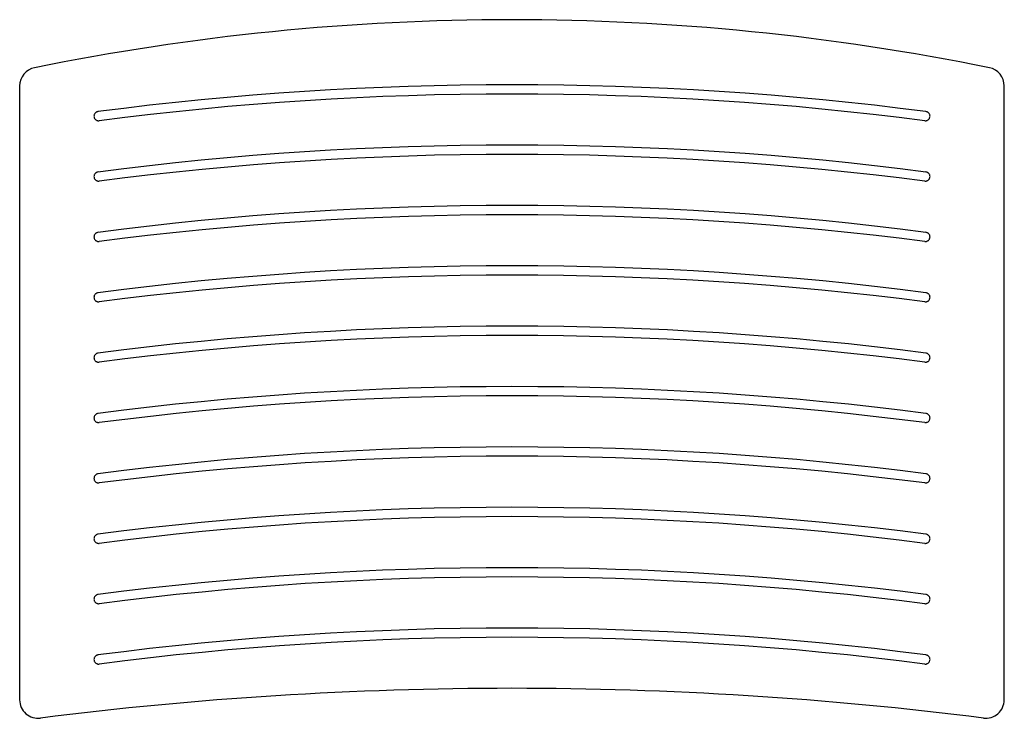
# Model space of a CAD drawing. Header units: millimetres. Extents: x 4069.77 to 4070.83, y 1773.42 to 1774.17.
import ezdxf

# ---------------------------------------------------------------- set-up
doc = ezdxf.new("R2010")
doc.units = ezdxf.units.MM
doc.layers.add('SANINDUSA', color=3, linetype='Continuous')

msp = doc.modelspace()

# ---------------------------------------------------------------- linework, layer by layer
at = {"layer": 'SANINDUSA'}
for p, q in [((4069.772, 1774.0977), (4069.772, 1773.4368)), ((4070.832, 1773.4368), (4070.832, 1774.0977))]:
    msp.add_line(p, q, dxfattribs=at)
for centre, radius, start, end in [((4070.302, 1771.5879), 2.5811, 78.5139, 101.4861), ((4069.792, 1774.0977), 0.02, 101.4861, 180), ((4070.812, 1774.0977), 0.02, 0, 78.5139), ((4070.302, 1770.6555), 3.4435, 82.5635, 97.4365), ((4070.302, 1770.6455), 3.4435, 82.5851, 97.4149), ((4070.302, 1770.5905), 3.4435, 82.5635, 97.4365), ((4070.302, 1770.5805), 3.4435, 82.5851, 97.4149), ((4070.302, 1770.5255), 3.4435, 82.5635, 97.4365), ((4070.302, 1770.5155), 3.4435, 82.5851, 97.4149), ((4070.302, 1770.4605), 3.4435, 82.5635, 97.4365), ((4070.302, 1770.4505), 3.4435, 82.5851, 97.4149), ((4070.302, 1770.3955), 3.4435, 82.5635, 97.4365), ((4070.302, 1770.3855), 3.4435, 82.5851, 97.4149), ((4070.302, 1770.3305), 3.4435, 82.5635, 97.4365), ((4070.302, 1770.3205), 3.4435, 82.5851, 97.4149), ((4070.302, 1770.2655), 3.4435, 82.5635, 97.4365), ((4070.302, 1770.2555), 3.4435, 82.5851, 97.4149), ((4070.302, 1770.2005), 3.4435, 82.5635, 97.4365), ((4070.302, 1770.1905), 3.4435, 82.5851, 97.4149), ((4070.302, 1770.1355), 3.4435, 82.5635, 97.4365), ((4070.302, 1770.1255), 3.4435, 82.5851, 97.4149), ((4070.302, 1770.0705), 3.4435, 82.5635, 97.4365), ((4070.302, 1770.0605), 3.4435, 82.5851, 97.4149), ((4070.302, 1769.4187), 4.0304, 82.7664, 97.2336), ((4069.792, 1773.4368), 0.02, 180, 277.2336), ((4070.812, 1773.4368), 0.02, 262.7664, 0)]:
    msp.add_arc(centre, radius, start, end, dxfattribs=at)
for points in [[(4069.8564, 1774.0701), (4069.856, 1774.07), (4069.8555, 1774.0699), (4069.8548, 1774.0696), (4069.8545, 1774.0695), (4069.854, 1774.0691), (4069.8538, 1774.0689), (4069.8533, 1774.0685), (4069.8531, 1774.0682), (4069.8527, 1774.0676), (4069.8525, 1774.0673), (4069.8522, 1774.0665), (4069.8521, 1774.0662), (4069.852, 1774.0653), (4069.852, 1774.0649), (4069.8521, 1774.0641), (4069.8522, 1774.0637), (4069.8525, 1774.063), (4069.8527, 1774.0626), (4069.8532, 1774.062), (4069.8535, 1774.0617), (4069.854, 1774.0612), (4069.8543, 1774.061), (4069.8549, 1774.0607), (4069.8551, 1774.0606), (4069.8557, 1774.0604), (4069.856, 1774.0603), (4069.8568, 1774.0602), (4069.8572, 1774.0602), (4069.8576, 1774.0602)], [(4070.7465, 1774.0602), (4070.7469, 1774.0602), (4070.7473, 1774.0602), (4070.7481, 1774.0603), (4070.7484, 1774.0604), (4070.749, 1774.0606), (4070.7492, 1774.0607), (4070.7498, 1774.061), (4070.7501, 1774.0612), (4070.7506, 1774.0617), (4070.7509, 1774.062), (4070.7514, 1774.0626), (4070.7515, 1774.063), (4070.7518, 1774.0637), (4070.752, 1774.0641), (4070.7521, 1774.0649), (4070.7521, 1774.0653), (4070.752, 1774.0662), (4070.7519, 1774.0665), (4070.7516, 1774.0673), (4070.7514, 1774.0676), (4070.751, 1774.0682), (4070.7508, 1774.0685), (4070.7503, 1774.0689), (4070.7501, 1774.0691), (4070.7496, 1774.0695), (4070.7493, 1774.0696), (4070.7486, 1774.0699), (4070.7481, 1774.07), (4070.7477, 1774.0701)], [(4069.8564, 1774.0051), (4069.856, 1774.005), (4069.8555, 1774.0049), (4069.8548, 1774.0046), (4069.8545, 1774.0045), (4069.854, 1774.0041), (4069.8538, 1774.0039), (4069.8533, 1774.0035), (4069.8531, 1774.0032), (4069.8527, 1774.0026), (4069.8525, 1774.0023), (4069.8522, 1774.0015), (4069.8521, 1774.0012), (4069.852, 1774.0003), (4069.852, 1773.9999), (4069.8521, 1773.9991), (4069.8522, 1773.9987), (4069.8525, 1773.998), (4069.8527, 1773.9976), (4069.8532, 1773.997), (4069.8535, 1773.9967), (4069.854, 1773.9962), (4069.8543, 1773.996), (4069.8549, 1773.9957), (4069.8551, 1773.9956), (4069.8557, 1773.9954), (4069.856, 1773.9953), (4069.8568, 1773.9952), (4069.8572, 1773.9952), (4069.8576, 1773.9952)], [(4070.7465, 1773.9952), (4070.7469, 1773.9952), (4070.7473, 1773.9952), (4070.7481, 1773.9953), (4070.7484, 1773.9954), (4070.749, 1773.9956), (4070.7492, 1773.9957), (4070.7498, 1773.996), (4070.7501, 1773.9962), (4070.7506, 1773.9967), (4070.7509, 1773.997), (4070.7514, 1773.9976), (4070.7515, 1773.998), (4070.7518, 1773.9987), (4070.752, 1773.9991), (4070.7521, 1773.9999), (4070.7521, 1774.0003), (4070.752, 1774.0012), (4070.7519, 1774.0015), (4070.7516, 1774.0023), (4070.7514, 1774.0026), (4070.751, 1774.0032), (4070.7508, 1774.0035), (4070.7503, 1774.0039), (4070.7501, 1774.0041), (4070.7496, 1774.0045), (4070.7493, 1774.0046), (4070.7486, 1774.0049), (4070.7481, 1774.005), (4070.7477, 1774.0051)], [(4069.8564, 1773.9401), (4069.856, 1773.94), (4069.8555, 1773.9399), (4069.8548, 1773.9396), (4069.8545, 1773.9395), (4069.854, 1773.9391), (4069.8538, 1773.9389), (4069.8533, 1773.9385), (4069.8531, 1773.9382), (4069.8527, 1773.9376), (4069.8525, 1773.9373), (4069.8522, 1773.9365), (4069.8521, 1773.9362), (4069.852, 1773.9353), (4069.852, 1773.9349), (4069.8521, 1773.9341), (4069.8522, 1773.9337), (4069.8525, 1773.933), (4069.8527, 1773.9326), (4069.8532, 1773.932), (4069.8535, 1773.9317), (4069.854, 1773.9312), (4069.8543, 1773.931), (4069.8549, 1773.9307), (4069.8551, 1773.9306), (4069.8557, 1773.9304), (4069.856, 1773.9303), (4069.8568, 1773.9302), (4069.8572, 1773.9302), (4069.8576, 1773.9302)], [(4070.7465, 1773.9302), (4070.7469, 1773.9302), (4070.7473, 1773.9302), (4070.7481, 1773.9303), (4070.7484, 1773.9304), (4070.749, 1773.9306), (4070.7492, 1773.9307), (4070.7498, 1773.931), (4070.7501, 1773.9312), (4070.7506, 1773.9317), (4070.7509, 1773.932), (4070.7514, 1773.9326), (4070.7515, 1773.933), (4070.7518, 1773.9337), (4070.752, 1773.9341), (4070.7521, 1773.9349), (4070.7521, 1773.9353), (4070.752, 1773.9362), (4070.7519, 1773.9365), (4070.7516, 1773.9373), (4070.7514, 1773.9376), (4070.751, 1773.9382), (4070.7508, 1773.9385), (4070.7503, 1773.9389), (4070.7501, 1773.9391), (4070.7496, 1773.9395), (4070.7493, 1773.9396), (4070.7486, 1773.9399), (4070.7481, 1773.94), (4070.7477, 1773.9401)], [(4069.8564, 1773.8751), (4069.856, 1773.875), (4069.8555, 1773.8749), (4069.8548, 1773.8746), (4069.8545, 1773.8745), (4069.854, 1773.8741), (4069.8538, 1773.8739), (4069.8533, 1773.8735), (4069.8531, 1773.8732), (4069.8527, 1773.8726), (4069.8525, 1773.8723), (4069.8522, 1773.8715), (4069.8521, 1773.8712), (4069.852, 1773.8703), (4069.852, 1773.8699), (4069.8521, 1773.8691), (4069.8522, 1773.8687), (4069.8525, 1773.868), (4069.8527, 1773.8676), (4069.8532, 1773.867), (4069.8535, 1773.8667), (4069.854, 1773.8662), (4069.8543, 1773.866), (4069.8549, 1773.8657), (4069.8551, 1773.8656), (4069.8557, 1773.8654), (4069.856, 1773.8653), (4069.8568, 1773.8652), (4069.8572, 1773.8652), (4069.8576, 1773.8652)], [(4070.7465, 1773.8652), (4070.7469, 1773.8652), (4070.7473, 1773.8652), (4070.7481, 1773.8653), (4070.7484, 1773.8654), (4070.749, 1773.8656), (4070.7492, 1773.8657), (4070.7498, 1773.866), (4070.7501, 1773.8662), (4070.7506, 1773.8667), (4070.7509, 1773.867), (4070.7514, 1773.8676), (4070.7515, 1773.868), (4070.7518, 1773.8687), (4070.752, 1773.8691), (4070.7521, 1773.8699), (4070.7521, 1773.8703), (4070.752, 1773.8712), (4070.7519, 1773.8715), (4070.7516, 1773.8723), (4070.7514, 1773.8726), (4070.751, 1773.8732), (4070.7508, 1773.8735), (4070.7503, 1773.8739), (4070.7501, 1773.8741), (4070.7496, 1773.8745), (4070.7493, 1773.8746), (4070.7486, 1773.8749), (4070.7481, 1773.875), (4070.7477, 1773.8751)], [(4069.8564, 1773.8101), (4069.856, 1773.81), (4069.8555, 1773.8099), (4069.8548, 1773.8096), (4069.8545, 1773.8095), (4069.854, 1773.8091), (4069.8538, 1773.8089), (4069.8533, 1773.8085), (4069.8531, 1773.8082), (4069.8527, 1773.8076), (4069.8525, 1773.8073), (4069.8522, 1773.8065), (4069.8521, 1773.8062), (4069.852, 1773.8053), (4069.852, 1773.8049), (4069.8521, 1773.8041), (4069.8522, 1773.8037), (4069.8525, 1773.803), (4069.8527, 1773.8026), (4069.8532, 1773.802), (4069.8535, 1773.8017), (4069.854, 1773.8012), (4069.8543, 1773.801), (4069.8549, 1773.8007), (4069.8551, 1773.8006), (4069.8557, 1773.8004), (4069.856, 1773.8003), (4069.8568, 1773.8002), (4069.8572, 1773.8002), (4069.8576, 1773.8002)], [(4070.7465, 1773.8002), (4070.7469, 1773.8002), (4070.7473, 1773.8002), (4070.7481, 1773.8003), (4070.7484, 1773.8004), (4070.749, 1773.8006), (4070.7492, 1773.8007), (4070.7498, 1773.801), (4070.7501, 1773.8012), (4070.7506, 1773.8017), (4070.7509, 1773.802), (4070.7514, 1773.8026), (4070.7515, 1773.803), (4070.7518, 1773.8037), (4070.752, 1773.8041), (4070.7521, 1773.8049), (4070.7521, 1773.8053), (4070.752, 1773.8062), (4070.7519, 1773.8065), (4070.7516, 1773.8073), (4070.7514, 1773.8076), (4070.751, 1773.8082), (4070.7508, 1773.8085), (4070.7503, 1773.8089), (4070.7501, 1773.8091), (4070.7496, 1773.8095), (4070.7493, 1773.8096), (4070.7486, 1773.8099), (4070.7481, 1773.81), (4070.7477, 1773.8101)], [(4069.8564, 1773.7451), (4069.856, 1773.745), (4069.8555, 1773.7449), (4069.8548, 1773.7446), (4069.8545, 1773.7445), (4069.854, 1773.7441), (4069.8538, 1773.7439), (4069.8533, 1773.7435), (4069.8531, 1773.7432), (4069.8527, 1773.7426), (4069.8525, 1773.7423), (4069.8522, 1773.7415), (4069.8521, 1773.7412), (4069.852, 1773.7403), (4069.852, 1773.7399), (4069.8521, 1773.7391), (4069.8522, 1773.7387), (4069.8525, 1773.738), (4069.8527, 1773.7376), (4069.8532, 1773.737), (4069.8535, 1773.7367), (4069.854, 1773.7362), (4069.8543, 1773.736), (4069.8549, 1773.7357), (4069.8551, 1773.7356), (4069.8557, 1773.7354), (4069.856, 1773.7353), (4069.8568, 1773.7352), (4069.8572, 1773.7352), (4069.8576, 1773.7352)], [(4070.7465, 1773.7352), (4070.7469, 1773.7352), (4070.7473, 1773.7352), (4070.7481, 1773.7353), (4070.7484, 1773.7354), (4070.749, 1773.7356), (4070.7492, 1773.7357), (4070.7498, 1773.736), (4070.7501, 1773.7362), (4070.7506, 1773.7367), (4070.7509, 1773.737), (4070.7514, 1773.7376), (4070.7515, 1773.738), (4070.7518, 1773.7387), (4070.752, 1773.7391), (4070.7521, 1773.7399), (4070.7521, 1773.7403), (4070.752, 1773.7412), (4070.7519, 1773.7415), (4070.7516, 1773.7423), (4070.7514, 1773.7426), (4070.751, 1773.7432), (4070.7508, 1773.7435), (4070.7503, 1773.7439), (4070.7501, 1773.7441), (4070.7496, 1773.7445), (4070.7493, 1773.7446), (4070.7486, 1773.7449), (4070.7481, 1773.745), (4070.7477, 1773.7451)], [(4069.8564, 1773.6801), (4069.856, 1773.68), (4069.8555, 1773.6799), (4069.8548, 1773.6796), (4069.8545, 1773.6795), (4069.854, 1773.6791), (4069.8538, 1773.6789), (4069.8533, 1773.6785), (4069.8531, 1773.6782), (4069.8527, 1773.6776), (4069.8525, 1773.6773), (4069.8522, 1773.6765), (4069.8521, 1773.6762), (4069.852, 1773.6753), (4069.852, 1773.6749), (4069.8521, 1773.6741), (4069.8522, 1773.6737), (4069.8525, 1773.673), (4069.8527, 1773.6726), (4069.8532, 1773.672), (4069.8535, 1773.6717), (4069.854, 1773.6712), (4069.8543, 1773.671), (4069.8549, 1773.6707), (4069.8551, 1773.6706), (4069.8557, 1773.6704), (4069.856, 1773.6703), (4069.8568, 1773.6702), (4069.8572, 1773.6702), (4069.8576, 1773.6702)], [(4070.7465, 1773.6702), (4070.7469, 1773.6702), (4070.7473, 1773.6702), (4070.7481, 1773.6703), (4070.7484, 1773.6704), (4070.749, 1773.6706), (4070.7492, 1773.6707), (4070.7498, 1773.671), (4070.7501, 1773.6712), (4070.7506, 1773.6717), (4070.7509, 1773.672), (4070.7514, 1773.6726), (4070.7515, 1773.673), (4070.7518, 1773.6737), (4070.752, 1773.6741), (4070.7521, 1773.6749), (4070.7521, 1773.6753), (4070.752, 1773.6762), (4070.7519, 1773.6765), (4070.7516, 1773.6773), (4070.7514, 1773.6776), (4070.751, 1773.6782), (4070.7508, 1773.6785), (4070.7503, 1773.6789), (4070.7501, 1773.6791), (4070.7496, 1773.6795), (4070.7493, 1773.6796), (4070.7486, 1773.6799), (4070.7481, 1773.68), (4070.7477, 1773.6801)], [(4069.8564, 1773.6151), (4069.856, 1773.615), (4069.8555, 1773.6149), (4069.8548, 1773.6146), (4069.8545, 1773.6145), (4069.854, 1773.6141), (4069.8538, 1773.6139), (4069.8533, 1773.6135), (4069.8531, 1773.6132), (4069.8527, 1773.6126), (4069.8525, 1773.6123), (4069.8522, 1773.6115), (4069.8521, 1773.6112), (4069.852, 1773.6103), (4069.852, 1773.6099), (4069.8521, 1773.6091), (4069.8522, 1773.6087), (4069.8525, 1773.608), (4069.8527, 1773.6076), (4069.8532, 1773.607), (4069.8535, 1773.6067), (4069.854, 1773.6062), (4069.8543, 1773.606), (4069.8549, 1773.6057), (4069.8551, 1773.6056), (4069.8557, 1773.6054), (4069.856, 1773.6053), (4069.8568, 1773.6052), (4069.8572, 1773.6052), (4069.8576, 1773.6052)], [(4070.7465, 1773.6052), (4070.7469, 1773.6052), (4070.7473, 1773.6052), (4070.7481, 1773.6053), (4070.7484, 1773.6054), (4070.749, 1773.6056), (4070.7492, 1773.6057), (4070.7498, 1773.606), (4070.7501, 1773.6062), (4070.7506, 1773.6067), (4070.7509, 1773.607), (4070.7514, 1773.6076), (4070.7515, 1773.608), (4070.7518, 1773.6087), (4070.752, 1773.6091), (4070.7521, 1773.6099), (4070.7521, 1773.6103), (4070.752, 1773.6112), (4070.7519, 1773.6115), (4070.7516, 1773.6123), (4070.7514, 1773.6126), (4070.751, 1773.6132), (4070.7508, 1773.6135), (4070.7503, 1773.6139), (4070.7501, 1773.6141), (4070.7496, 1773.6145), (4070.7493, 1773.6146), (4070.7486, 1773.6149), (4070.7481, 1773.615), (4070.7477, 1773.6151)], [(4069.8564, 1773.5501), (4069.856, 1773.55), (4069.8555, 1773.5499), (4069.8548, 1773.5496), (4069.8545, 1773.5495), (4069.854, 1773.5491), (4069.8538, 1773.5489), (4069.8533, 1773.5485), (4069.8531, 1773.5482), (4069.8527, 1773.5476), (4069.8525, 1773.5473), (4069.8522, 1773.5465), (4069.8521, 1773.5462), (4069.852, 1773.5453), (4069.852, 1773.5449), (4069.8521, 1773.5441), (4069.8522, 1773.5437), (4069.8525, 1773.543), (4069.8527, 1773.5426), (4069.8532, 1773.542), (4069.8535, 1773.5417), (4069.854, 1773.5412), (4069.8543, 1773.541), (4069.8549, 1773.5407), (4069.8551, 1773.5406), (4069.8557, 1773.5404), (4069.856, 1773.5403), (4069.8568, 1773.5402), (4069.8572, 1773.5402), (4069.8576, 1773.5402)], [(4070.7465, 1773.5402), (4070.7469, 1773.5402), (4070.7473, 1773.5402), (4070.7481, 1773.5403), (4070.7484, 1773.5404), (4070.749, 1773.5406), (4070.7492, 1773.5407), (4070.7498, 1773.541), (4070.7501, 1773.5412), (4070.7506, 1773.5417), (4070.7509, 1773.542), (4070.7514, 1773.5426), (4070.7515, 1773.543), (4070.7518, 1773.5437), (4070.752, 1773.5441), (4070.7521, 1773.5449), (4070.7521, 1773.5453), (4070.752, 1773.5462), (4070.7519, 1773.5465), (4070.7516, 1773.5473), (4070.7514, 1773.5476), (4070.751, 1773.5482), (4070.7508, 1773.5485), (4070.7503, 1773.5489), (4070.7501, 1773.5491), (4070.7496, 1773.5495), (4070.7493, 1773.5496), (4070.7486, 1773.5499), (4070.7481, 1773.55), (4070.7477, 1773.5501)], [(4069.8564, 1773.4851), (4069.856, 1773.485), (4069.8555, 1773.4849), (4069.8548, 1773.4846), (4069.8545, 1773.4845), (4069.854, 1773.4841), (4069.8538, 1773.4839), (4069.8533, 1773.4835), (4069.8531, 1773.4832), (4069.8527, 1773.4826), (4069.8525, 1773.4823), (4069.8522, 1773.4815), (4069.8521, 1773.4812), (4069.852, 1773.4803), (4069.852, 1773.4799), (4069.8521, 1773.4791), (4069.8522, 1773.4787), (4069.8525, 1773.478), (4069.8527, 1773.4776), (4069.8532, 1773.477), (4069.8535, 1773.4767), (4069.854, 1773.4762), (4069.8543, 1773.476), (4069.8549, 1773.4757), (4069.8551, 1773.4756), (4069.8557, 1773.4754), (4069.856, 1773.4753), (4069.8568, 1773.4752), (4069.8572, 1773.4752), (4069.8576, 1773.4752)], [(4070.7465, 1773.4752), (4070.7469, 1773.4752), (4070.7473, 1773.4752), (4070.7481, 1773.4753), (4070.7484, 1773.4754), (4070.749, 1773.4756), (4070.7492, 1773.4757), (4070.7498, 1773.476), (4070.7501, 1773.4762), (4070.7506, 1773.4767), (4070.7509, 1773.477), (4070.7514, 1773.4776), (4070.7515, 1773.478), (4070.7518, 1773.4787), (4070.752, 1773.4791), (4070.7521, 1773.4799), (4070.7521, 1773.4803), (4070.752, 1773.4812), (4070.7519, 1773.4815), (4070.7516, 1773.4823), (4070.7514, 1773.4826), (4070.751, 1773.4832), (4070.7508, 1773.4835), (4070.7503, 1773.4839), (4070.7501, 1773.4841), (4070.7496, 1773.4845), (4070.7493, 1773.4846), (4070.7486, 1773.4849), (4070.7481, 1773.485), (4070.7477, 1773.4851)]]:
    msp.add_open_spline(points, degree=3, knots=[0, 0, 0, 0, 0.125, 0.125, 0.1875, 0.1875, 0.25, 0.25, 0.3125, 0.3125, 0.375, 0.375, 0.4375, 0.4375, 0.5, 0.5, 0.5625, 0.5625, 0.625, 0.625, 0.6875, 0.6875, 0.75, 0.75, 0.8125, 0.8125, 0.875, 0.875, 1, 1, 1, 1], dxfattribs=at)

doc.saveas('drawing.dxf')
